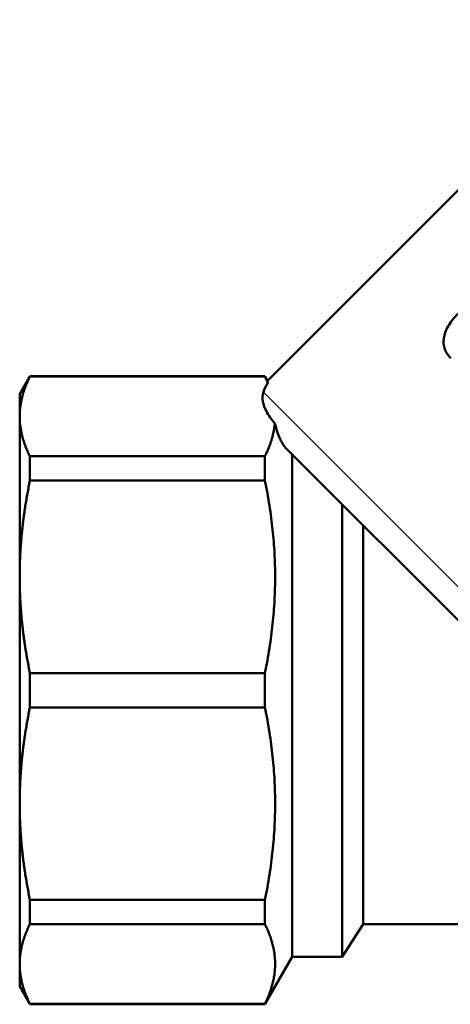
# Model space of a CAD drawing. Header units: millimetres. Extents: x 40 to 180, y 90 to 236.
# Tile 5 of 9: x 40 to 58, y 183 to 225. Entities that reach past the tile are written whole.
import ezdxf

# ---------------------------------------------------------------- set-up
doc = ezdxf.new("R2010")
doc.units = ezdxf.units.MM
doc.layers.add('Видимые тонкие (ГОСТ)', color=7, linetype='Continuous', lineweight=35)
doc.layers.add('Видимый контур (ГОСТ)', color=7, linetype='Continuous', lineweight=50)

msp = doc.modelspace()

# ---------------------------------------------------------------- linework, layer by layer
at = {"layer": 'Видимые тонкие (ГОСТ)'}
msp.add_line((50.088, 209.038), (66.3, 192.828), dxfattribs=at)
at = {"layer": 'Видимый контур (ГОСТ)'}
for p, q in [((65.492, 224.747), (50.264, 209.517)), ((39.806, 208.962), (40.239, 209.712)), ((40.239, 209.692), (40.239, 209.712)), ((50.152, 209.712), (40.239, 209.712)), ((50.152, 209.692), (40.239, 209.692)), ((50.152, 209.712), (50.152, 209.692)), ((50.264, 209.517), (50.152, 209.712)), ((39.806, 208.962), (39.806, 208.01)), ((39.806, 208.01), (39.806, 201.245)), ((62.346, 195.367), (51.029, 206.683)), ((40.239, 205.305), (40.239, 206.328)), ((50.152, 206.328), (40.239, 206.328)), ((50.152, 206.328), (50.152, 205.305)), ((51.306, 206.405), (51.306, 185.212)), ((50.152, 205.305), (40.239, 205.305)), ((53.419, 204.293), (53.419, 185.212)), ((54.306, 203.406), (54.306, 186.587)), ((39.806, 201.245), (39.806, 191.678)), ((40.239, 195.738), (40.239, 197.185)), ((50.152, 197.185), (40.239, 197.185)), ((50.152, 197.185), (50.152, 195.738)), ((50.152, 195.738), (40.239, 195.738)), ((39.806, 191.678), (39.806, 184.913)), ((40.239, 186.595), (40.239, 187.618)), ((50.152, 187.618), (40.239, 187.618)), ((50.152, 187.618), (50.152, 186.595)), ((50.152, 186.595), (40.239, 186.595)), ((54.306, 186.587), (53.419, 185.212)), ((79.806, 186.587), (54.306, 186.587)), ((39.806, 184.913), (39.806, 183.962)), ((51.306, 185.212), (50.152, 183.212)), ((53.419, 185.212), (51.306, 185.212)), ((39.806, 183.962), (40.239, 183.212)), ((40.239, 183.212), (40.239, 183.231)), ((50.152, 183.231), (40.239, 183.231)), ((50.152, 183.212), (40.239, 183.212)), ((50.152, 183.231), (50.152, 183.212))]:
    msp.add_line(p, q, dxfattribs=at)
msp.add_ellipse((68.415, 209.991), major_axis=(-18.414, -1.568), ratio=0.26797, start_param=6.08564, end_param=6.160669, dxfattribs=at)
for points, knots in [([(57.701, 211.307), (57.723, 211.468), (57.785, 211.636), (57.885, 211.813), (57.985, 211.99), (58.125, 212.171), (58.304, 212.355)], [0, 0, 0, 0, 1, 1, 1, 2, 2, 2, 2]), ([(57.999, 210.47), (57.88, 210.584), (57.794, 210.712), (57.743, 210.853), (57.691, 210.994), (57.677, 211.145), (57.701, 211.307)], [0, 0, 0, 0, 1, 1, 1, 2, 2, 2, 2]), ([(50.571, 207.715), (50.432, 207.881), (50.309, 208.055), (50.073, 208.504), (49.993, 208.78), (50.088, 209.038)], [1.0906545, 1.0906545, 1.0906545, 1.0906545, 1.2201252, 1.2201252, 1.4235606, 1.4235606, 1.4235606, 1.4235606]), ([(51.029, 206.683), (51.025, 206.687), (51.021, 206.69), (50.995, 206.719), (50.97, 206.75), (50.92, 206.825), (50.896, 206.866), (50.842, 206.966), (50.814, 207.025), (50.75, 207.171), (50.713, 207.268), (50.639, 207.48), (50.604, 207.596), (50.571, 207.715)], [3.0088089, 3.0088089, 3.0088089, 3.0088089, 3.0163117, 3.0163117, 3.0637224, 3.0637224, 3.110173, 3.110173, 3.1710109, 3.1710109, 3.2631295, 3.2631295, 3.3603034, 3.3603034, 3.3603034, 3.3603034])]:
    msp.add_open_spline(points, degree=3, knots=knots, dxfattribs=at)
for points, weights in [([(40.239, 209.692), (39.806, 208.826), (39.806, 208.01)], [1.02942770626, 1.02971381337, 1]), ([(50.277, 209.422), (50.22, 209.556), (50.152, 209.692)], [1.17774372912, 1.17319843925, 1.16783077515]), ([(39.806, 208.01), (39.806, 207.194), (40.239, 206.328)], [1, 1.02971381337, 1.02942770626]), ([(50.571, 207.715), (50.556, 207.556), (50.525, 207.396)], [1.22837256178, 1.22711681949, 1.22450850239]), ([(50.152, 206.328), (50.425, 206.875), (50.525, 207.396)], [1.16783077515, 1.18973560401, 1.19794491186]), ([(40.239, 205.305), (39.806, 203.216), (39.806, 201.245)], [1.02942770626, 1.02971381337, 1]), ([(50.152, 197.185), (50.993, 201.245), (50.152, 205.305)], [1.16783077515, 1.23790062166, 1.16783077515]), ([(39.806, 201.245), (39.806, 199.274), (40.239, 197.185)], [1, 1.02971381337, 1.02942770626]), ([(40.239, 195.738), (39.806, 193.649), (39.806, 191.678)], [1.02942770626, 1.02971381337, 1]), ([(50.152, 187.618), (50.993, 191.678), (50.152, 195.738)], [1.16783077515, 1.23790062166, 1.16783077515]), ([(39.806, 191.678), (39.806, 189.707), (40.239, 187.618)], [1, 1.02971381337, 1.02942770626]), ([(40.239, 186.595), (39.806, 185.729), (39.806, 184.913)], [1.02942770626, 1.02971381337, 1]), ([(50.152, 183.231), (50.993, 184.913), (50.152, 186.595)], [1.16783077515, 1.23790062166, 1.16783077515]), ([(39.806, 184.913), (39.806, 184.097), (40.239, 183.231)], [1, 1.02971381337, 1.02942770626])]:
    msp.add_rational_spline(points, weights, degree=2, dxfattribs=at)
msp.add_open_spline([(50.277, 209.422), (50.268, 209.486), (50.264, 209.517), (50.264, 209.517)], degree=3, dxfattribs=at)

doc.saveas('drawing.dxf')
